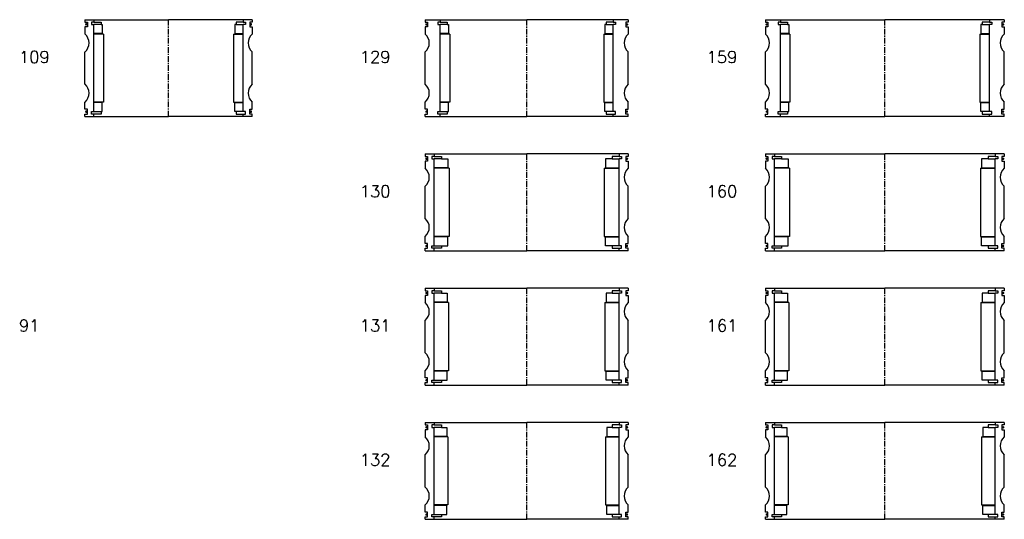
# Model space of a CAD drawing. Extents: x -2018 to 705, y -3434 to 10376.
# Tile 4 of 50: x -125 to 700, y -2646 to -2228. Entities that reach past the tile are written whole.
import ezdxf

# ---------------------------------------------------------------- set-up
doc = ezdxf.new("R2010")
doc.units = 0
doc.header["$LTSCALE"] = 0.15
doc.linetypes.add('CENTER', pattern=[50.8, 31.75, -6.35, 6.35, -6.35])
doc.layers.get('0').update_dxf_attribs({"linetype": 'CONTINUOUS'})
doc.layers.add('CENTER', color=9, linetype='CENTER')
doc.styles.add('ROMANS', font='romans')

# ---------------------------------------------------------------- blocks, each defined once
blk = doc.blocks.new('6S162210B')
for p, q in [((-100, 40.5), (-92.5, 40.5)), ((-100, 40.5), (-100, 38.5)), ((-100, 38.5), (-98, 38.5)), ((-98, 34.5), (-100, 34.5)), ((-100, 34.5), (-100, 28.5)), ((-98, 38.5), (-98, 34.5)), ((-92.5, 38.5), (-94.5, 38.5)), ((-94.5, 38.5), (-94.5, 36.5)), ((-94.5, 36.5), (-92.5, 36.5)), ((-92.5, 40.5), (0, 40.5)), ((-92.5, 40.5), (-92.5, 38.5)), ((-92.5, 38.5), (-86.5, 38.5)), ((-92.5, -36.5), (-92.5, 36.5)), ((-86.5, 36.5), (-92.5, 36.5)), ((-86.5, 38.5), (-86.5, 36.5)), ((-86.5, 36.5), (-82, 36.5)), ((-82, 36.5), (-82, 29)), ((92.5, 40.5), (0, 40.5)), ((86.5, 36.5), (82, 36.5)), ((82, 36.5), (82, 29)), ((92.5, 38.5), (86.5, 38.5)), ((86.5, 38.5), (86.5, 36.5)), ((86.5, 36.5), (92.5, 36.5)), ((92.5, 40.5), (92.5, 38.5)), ((100, 40.5), (92.5, 40.5)), ((92.5, 38.5), (94.5, 38.5)), ((94.5, 36.5), (92.5, 36.5)), ((92.5, -36.5), (92.5, 36.5)), ((94.5, 38.5), (94.5, 36.5)), ((100, 38.5), (98, 38.5)), ((98, 38.5), (98, 34.5)), ((98, 34.5), (100, 34.5)), ((100, 40.5), (100, 38.5)), ((100, 34.5), (100, 28.5)), ((-82, 29), (-92.5, 29)), ((-81, 28.5), (-92.5, 28.5)), ((-81, 28.5), (-81, -28.5)), ((81, 28.5), (81, -28.5)), ((81, 28.5), (92.5, 28.5)), ((82, 29), (92.5, 29)), ((-100, -13.5), (-100, 13.5)), ((100, -13.5), (100, 13.5)), ((-100, -34.5), (-100, -28.5)), ((-81, -28.5), (-92.5, -28.5)), ((-82, -29), (-92.5, -29)), ((-82, -36.5), (-82, -29)), ((81, -28.5), (92.5, -28.5)), ((82, -36.5), (82, -29)), ((82, -29), (92.5, -29)), ((100, -34.5), (100, -28.5)), ((-98, -34.5), (-100, -34.5)), ((-100, -40.5), (-100, -38.5)), ((-100, -38.5), (-98, -38.5)), ((-100, -40.5), (-92.5, -40.5)), ((-98, -38.5), (-98, -34.5)), ((-94.5, -38.5), (-94.5, -36.5)), ((-94.5, -36.5), (-92.5, -36.5)), ((-92.5, -38.5), (-94.5, -38.5)), ((-92.5, -36.5), (-86.5, -36.5)), ((-92.5, -40.5), (-92.5, -38.5)), ((-86.5, -38.5), (-92.5, -38.5)), ((-92.5, -40.5), (0, -40.5)), ((-86.5, -36.5), (-86.5, -38.5)), ((-86.5, -36.5), (-82, -36.5)), ((92.5, -40.5), (0, -40.5)), ((86.5, -36.5), (82, -36.5)), ((92.5, -36.5), (86.5, -36.5)), ((86.5, -36.5), (86.5, -38.5)), ((86.5, -38.5), (92.5, -38.5)), ((94.5, -36.5), (92.5, -36.5)), ((92.5, -40.5), (92.5, -38.5)), ((92.5, -38.5), (94.5, -38.5)), ((100, -40.5), (92.5, -40.5)), ((94.5, -38.5), (94.5, -36.5)), ((98, -38.5), (98, -34.5)), ((98, -34.5), (100, -34.5)), ((100, -38.5), (98, -38.5)), ((100, -40.5), (100, -38.5))]:
    blk.add_line(p, q)
at = {"const_width": 0.95}
for points in [[(-98.51, 36.54, -1), (-99.56, 36.54, -1)], [(98.51, 36.54, 1), (99.56, 36.54, 1)], [(-98.45, -36.52, -1), (-99.5, -36.52, -1)], [(98.45, -36.52, 1), (99.5, -36.52, 1)]]:
    blk.add_lwpolyline(points, format="xyb", close=True, dxfattribs=at)
for centre, start, end in [((-106.61, 21), 311.40962, 48.59038), ((106.61, 21), 131.40962, 228.59038), ((-106.61, -21), 311.40962, 48.59038), ((106.61, -21), 131.40962, 228.59038)]:
    blk.add_arc(centre, 10, start, end)
at = {"layer": 'CENTER'}
blk.add_line((0, -40.5), (0, 40.5), dxfattribs=at)
blk = doc.blocks.new('6S161210B')
for p, q in [((-100, 40.5), (-92.5, 40.5)), ((-100, 40.5), (-100, 38.5)), ((-100, 38.5), (-98, 38.5)), ((-98, 34.5), (-100, 34.5)), ((-100, 34.5), (-100, 28.5)), ((-98, 38.5), (-98, 34.5)), ((-92.5, 38.5), (-94.5, 38.5)), ((-94.5, 38.5), (-94.5, 36.5)), ((-94.5, 36.5), (-92.5, 36.5)), ((-92.5, 40.5), (0, 40.5)), ((-92.5, 40.5), (-92.5, 38.5)), ((-92.5, 38.5), (-86.5, 38.5)), ((-92.5, -36.5), (-92.5, 36.5)), ((-86.5, 36.5), (-92.5, 36.5)), ((-86.5, 38.5), (-86.5, 36.5)), ((-86.5, 36.5), (-81.5, 36.5)), ((-81.5, 36.5), (-81.5, 29)), ((92.5, 40.5), (0, 40.5)), ((86.5, 36.5), (81.5, 36.5)), ((81.5, 36.5), (81.5, 29)), ((92.5, 38.5), (86.5, 38.5)), ((86.5, 38.5), (86.5, 36.5)), ((86.5, 36.5), (92.5, 36.5)), ((92.5, 40.5), (92.5, 38.5)), ((100, 40.5), (92.5, 40.5)), ((92.5, 38.5), (94.5, 38.5)), ((94.5, 36.5), (92.5, 36.5)), ((92.5, -36.5), (92.5, 36.5)), ((94.5, 38.5), (94.5, 36.5)), ((100, 38.5), (98, 38.5)), ((98, 38.5), (98, 34.5)), ((98, 34.5), (100, 34.5)), ((100, 40.5), (100, 38.5)), ((100, 34.5), (100, 28.5)), ((-81.5, 29), (-92.5, 29)), ((-80.5, 28.5), (-92.5, 28.5)), ((-80.5, 28.5), (-80.5, -28.5)), ((80.5, 28.5), (80.5, -28.5)), ((80.5, 28.5), (92.5, 28.5)), ((81.5, 29), (92.5, 29)), ((-100, -13.5), (-100, 13.5)), ((100, -13.5), (100, 13.5)), ((-100, -34.5), (-100, -28.5)), ((-80.5, -28.5), (-92.5, -28.5)), ((-81.5, -29), (-92.5, -29)), ((-81.5, -36.5), (-81.5, -29)), ((80.5, -28.5), (92.5, -28.5)), ((81.5, -36.5), (81.5, -29)), ((81.5, -29), (92.5, -29)), ((100, -34.5), (100, -28.5)), ((-98, -34.5), (-100, -34.5)), ((-100, -40.5), (-100, -38.5)), ((-100, -38.5), (-98, -38.5)), ((-100, -40.5), (-92.5, -40.5)), ((-98, -38.5), (-98, -34.5)), ((-94.5, -38.5), (-94.5, -36.5)), ((-94.5, -36.5), (-92.5, -36.5)), ((-92.5, -38.5), (-94.5, -38.5)), ((-92.5, -36.5), (-86.5, -36.5)), ((-92.5, -40.5), (-92.5, -38.5)), ((-86.5, -38.5), (-92.5, -38.5)), ((-92.5, -40.5), (0, -40.5)), ((-86.5, -36.5), (-86.5, -38.5)), ((-86.5, -36.5), (-81.5, -36.5)), ((92.5, -40.5), (0, -40.5)), ((86.5, -36.5), (81.5, -36.5)), ((92.5, -36.5), (86.5, -36.5)), ((86.5, -36.5), (86.5, -38.5)), ((86.5, -38.5), (92.5, -38.5)), ((94.5, -36.5), (92.5, -36.5)), ((92.5, -40.5), (92.5, -38.5)), ((92.5, -38.5), (94.5, -38.5)), ((100, -40.5), (92.5, -40.5)), ((94.5, -38.5), (94.5, -36.5)), ((98, -38.5), (98, -34.5)), ((98, -34.5), (100, -34.5)), ((100, -38.5), (98, -38.5)), ((100, -40.5), (100, -38.5))]:
    blk.add_line(p, q)
at = {"const_width": 0.95}
for points in [[(-98.51, 36.54, -1), (-99.56, 36.54, -1)], [(98.51, 36.54, 1), (99.56, 36.54, 1)], [(-98.45, -36.52, -1), (-99.5, -36.52, -1)], [(98.45, -36.52, 1), (99.5, -36.52, 1)]]:
    blk.add_lwpolyline(points, format="xyb", close=True, dxfattribs=at)
for centre, start, end in [((-106.61, 21), 311.40962, 48.59038), ((106.61, 21), 131.40962, 228.59038), ((-106.61, -21), 311.40962, 48.59038), ((106.61, -21), 131.40962, 228.59038)]:
    blk.add_arc(centre, 10, start, end)
at = {"layer": 'CENTER'}
blk.add_line((0, -40.5), (0, 40.5), dxfattribs=at)
blk = doc.blocks.new('6S160210B')
for p, q in [((-100, 40.5), (-92.5, 40.5)), ((-100, 40.5), (-100, 38.5)), ((-100, 38.5), (-98, 38.5)), ((-98, 34.5), (-100, 34.5)), ((-100, 34.5), (-100, 28.5)), ((-98, 38.5), (-98, 34.5)), ((-92.5, 38.5), (-94.5, 38.5)), ((-94.5, 38.5), (-94.5, 36.5)), ((-94.5, 36.5), (-92.5, 36.5)), ((-92.5, 40.5), (0, 40.5)), ((-92.5, 40.5), (-92.5, 38.5)), ((-92.5, 38.5), (-86.5, 38.5)), ((-92.5, -36.5), (-92.5, 36.5)), ((-86.5, 36.5), (-92.5, 36.5)), ((-86.5, 38.5), (-86.5, 36.5)), ((-86.5, 36.5), (-81, 36.5)), ((-81, 36.5), (-81, 29)), ((92.5, 40.5), (0, 40.5)), ((86.5, 36.5), (81, 36.5)), ((81, 36.5), (81, 29)), ((92.5, 38.5), (86.5, 38.5)), ((86.5, 38.5), (86.5, 36.5)), ((86.5, 36.5), (92.5, 36.5)), ((92.5, 40.5), (92.5, 38.5)), ((100, 40.5), (92.5, 40.5)), ((92.5, 38.5), (94.5, 38.5)), ((94.5, 36.5), (92.5, 36.5)), ((92.5, -36.5), (92.5, 36.5)), ((94.5, 38.5), (94.5, 36.5)), ((100, 38.5), (98, 38.5)), ((98, 38.5), (98, 34.5)), ((98, 34.5), (100, 34.5)), ((100, 40.5), (100, 38.5)), ((100, 34.5), (100, 28.5)), ((-81, 29), (-92.5, 29)), ((-80, 28.5), (-92.5, 28.5)), ((-80, 28.5), (-80, -28.5)), ((80, 28.5), (80, -28.5)), ((80, 28.5), (92.5, 28.5)), ((81, 29), (92.5, 29)), ((-100, -13.5), (-100, 13.5)), ((100, -13.5), (100, 13.5)), ((-100, -34.5), (-100, -28.5)), ((-80, -28.5), (-92.5, -28.5)), ((-81, -29), (-92.5, -29)), ((-81, -36.5), (-81, -29)), ((80, -28.5), (92.5, -28.5)), ((81, -36.5), (81, -29)), ((81, -29), (92.5, -29)), ((100, -34.5), (100, -28.5)), ((-98, -34.5), (-100, -34.5)), ((-100, -40.5), (-100, -38.5)), ((-100, -38.5), (-98, -38.5)), ((-100, -40.5), (-92.5, -40.5)), ((-98, -38.5), (-98, -34.5)), ((-94.5, -38.5), (-94.5, -36.5)), ((-94.5, -36.5), (-92.5, -36.5)), ((-92.5, -38.5), (-94.5, -38.5)), ((-92.5, -36.5), (-86.5, -36.5)), ((-92.5, -40.5), (-92.5, -38.5)), ((-86.5, -38.5), (-92.5, -38.5)), ((-92.5, -40.5), (0, -40.5)), ((-86.5, -36.5), (-86.5, -38.5)), ((-86.5, -36.5), (-81, -36.5)), ((92.5, -40.5), (0, -40.5)), ((86.5, -36.5), (81, -36.5)), ((92.5, -36.5), (86.5, -36.5)), ((86.5, -36.5), (86.5, -38.5)), ((86.5, -38.5), (92.5, -38.5)), ((94.5, -36.5), (92.5, -36.5)), ((92.5, -40.5), (92.5, -38.5)), ((92.5, -38.5), (94.5, -38.5)), ((100, -40.5), (92.5, -40.5)), ((94.5, -38.5), (94.5, -36.5)), ((98, -38.5), (98, -34.5)), ((98, -34.5), (100, -34.5)), ((100, -38.5), (98, -38.5)), ((100, -40.5), (100, -38.5))]:
    blk.add_line(p, q)
at = {"const_width": 0.95}
for points in [[(-98.51, 36.54, -1), (-99.56, 36.54, -1)], [(98.51, 36.54, 1), (99.56, 36.54, 1)], [(-98.45, -36.52, -1), (-99.5, -36.52, -1)], [(98.45, -36.52, 1), (99.5, -36.52, 1)]]:
    blk.add_lwpolyline(points, format="xyb", close=True, dxfattribs=at)
for centre, start, end in [((-106.61, 21), 311.40962, 48.59038), ((106.61, 21), 131.40962, 228.59038), ((-106.61, -21), 311.40962, 48.59038), ((106.61, -21), 131.40962, 228.59038)]:
    blk.add_arc(centre, 10, start, end)
at = {"layer": 'CENTER'}
blk.add_line((0, -40.5), (0, 40.5), dxfattribs=at)
blk = doc.blocks.new('6S159210B')
for p, q in [((-100, 40.5), (-87.5, 40.5)), ((-100, 40.5), (-100, 38.5)), ((-100, 38.5), (-98, 38.5)), ((-98, 34.5), (-100, 34.5)), ((-100, 34.5), (-100, 28.5)), ((-98, 38.5), (-98, 34.5)), ((-87.5, 38.5), (-89.5, 38.5)), ((-89.5, 38.5), (-89.5, 36.5)), ((-89.5, 36.5), (-87.5, 36.5)), ((-87.5, 40.5), (0, 40.5)), ((-87.5, 40.5), (-87.5, 38.5)), ((-87.5, 38.5), (-81.5, 38.5)), ((-87.5, -36.5), (-87.5, 36.5)), ((-81.5, 36.5), (-87.5, 36.5)), ((-81.5, 38.5), (-81.5, 36.5)), ((-81.5, 36.5), (-80.5, 36.5)), ((-80.5, 36.5), (-80.5, 29)), ((87.5, 40.5), (0, 40.5)), ((81.5, 36.5), (80.5, 36.5)), ((80.5, 36.5), (80.5, 29)), ((87.5, 38.5), (81.5, 38.5)), ((81.5, 38.5), (81.5, 36.5)), ((81.5, 36.5), (87.5, 36.5)), ((87.5, 40.5), (87.5, 38.5)), ((100, 40.5), (87.5, 40.5)), ((87.5, 38.5), (89.5, 38.5)), ((89.5, 36.5), (87.5, 36.5)), ((87.5, -36.5), (87.5, 36.5)), ((89.5, 38.5), (89.5, 36.5)), ((100, 38.5), (98, 38.5)), ((98, 38.5), (98, 34.5)), ((98, 34.5), (100, 34.5)), ((100, 40.5), (100, 38.5)), ((100, 34.5), (100, 28.5)), ((-80.5, 29), (-87.5, 29)), ((-79.5, 28.5), (-87.5, 28.5)), ((-79.5, 28.5), (-79.5, -28.5)), ((79.5, 28.5), (79.5, -28.5)), ((79.5, 28.5), (87.5, 28.5)), ((80.5, 29), (87.5, 29)), ((-100, -13.5), (-100, 13.5)), ((100, -13.5), (100, 13.5)), ((-100, -34.5), (-100, -28.5)), ((-79.5, -28.5), (-87.5, -28.5)), ((-80.5, -29), (-87.5, -29)), ((-80.5, -36.5), (-80.5, -29)), ((79.5, -28.5), (87.5, -28.5)), ((80.5, -36.5), (80.5, -29)), ((80.5, -29), (87.5, -29)), ((100, -34.5), (100, -28.5)), ((-98, -34.5), (-100, -34.5)), ((-100, -40.5), (-100, -38.5)), ((-100, -38.5), (-98, -38.5)), ((-100, -40.5), (-87.5, -40.5)), ((-98, -38.5), (-98, -34.5)), ((-89.5, -38.5), (-89.5, -36.5)), ((-89.5, -36.5), (-87.5, -36.5)), ((-87.5, -38.5), (-89.5, -38.5)), ((-87.5, -36.5), (-81.5, -36.5)), ((-87.5, -40.5), (-87.5, -38.5)), ((-81.5, -38.5), (-87.5, -38.5)), ((-87.5, -40.5), (0, -40.5)), ((-81.5, -36.5), (-81.5, -38.5)), ((-81.5, -36.5), (-80.5, -36.5)), ((87.5, -40.5), (0, -40.5)), ((81.5, -36.5), (80.5, -36.5)), ((87.5, -36.5), (81.5, -36.5)), ((81.5, -36.5), (81.5, -38.5)), ((81.5, -38.5), (87.5, -38.5)), ((89.5, -36.5), (87.5, -36.5)), ((87.5, -40.5), (87.5, -38.5)), ((87.5, -38.5), (89.5, -38.5)), ((100, -40.5), (87.5, -40.5)), ((89.5, -38.5), (89.5, -36.5)), ((98, -38.5), (98, -34.5)), ((98, -34.5), (100, -34.5)), ((100, -38.5), (98, -38.5)), ((100, -40.5), (100, -38.5))]:
    blk.add_line(p, q)
at = {"const_width": 0.95}
for points in [[(-98.51, 36.54, -1), (-99.56, 36.54, -1)], [(98.51, 36.54, 1), (99.56, 36.54, 1)], [(-98.45, -36.52, -1), (-99.5, -36.52, -1)], [(98.45, -36.52, 1), (99.5, -36.52, 1)]]:
    blk.add_lwpolyline(points, format="xyb", close=True, dxfattribs=at)
for centre, start, end in [((-106.61, 21), 311.40962, 48.59038), ((106.61, 21), 131.40962, 228.59038), ((-106.61, -21), 311.40962, 48.59038), ((106.61, -21), 131.40962, 228.59038)]:
    blk.add_arc(centre, 10, start, end)
at = {"layer": 'CENTER'}
blk.add_line((0, -40.5), (0, 40.5), dxfattribs=at)
blk = doc.blocks.new('6S131180B')
for p, q in [((-85, 40.5), (-77.5, 40.5)), ((-85, 40.5), (-85, 38.5)), ((-85, 38.5), (-83, 38.5)), ((-83, 34.5), (-85, 34.5)), ((-85, 34.5), (-85, 28.5)), ((-83, 38.5), (-83, 34.5)), ((-77.5, 38.5), (-79.5, 38.5)), ((-79.5, 38.5), (-79.5, 36.5)), ((-79.5, 36.5), (-77.5, 36.5)), ((-77.5, 40.5), (0, 40.5)), ((-77.5, 40.5), (-77.5, 38.5)), ((-77.5, 38.5), (-71.5, 38.5)), ((-77.5, -36.5), (-77.5, 36.5)), ((-71.5, 36.5), (-77.5, 36.5)), ((-71.5, 38.5), (-71.5, 36.5)), ((-71.5, 36.5), (-66.5, 36.5)), ((-66.5, 36.5), (-66.5, 29)), ((77.5, 40.5), (0, 40.5)), ((71.5, 36.5), (66.5, 36.5)), ((66.5, 36.5), (66.5, 29)), ((77.5, 38.5), (71.5, 38.5)), ((71.5, 38.5), (71.5, 36.5)), ((71.5, 36.5), (77.5, 36.5)), ((77.5, 40.5), (77.5, 38.5)), ((85, 40.5), (77.5, 40.5)), ((77.5, 38.5), (79.5, 38.5)), ((79.5, 36.5), (77.5, 36.5)), ((77.5, -36.5), (77.5, 36.5)), ((79.5, 38.5), (79.5, 36.5)), ((85, 38.5), (83, 38.5)), ((83, 38.5), (83, 34.5)), ((83, 34.5), (85, 34.5)), ((85, 40.5), (85, 38.5)), ((85, 34.5), (85, 28.5)), ((-66.5, 29), (-77.5, 29)), ((-65.5, 28.5), (-77.5, 28.5)), ((-65.5, 28.5), (-65.5, -28.5)), ((65.5, 28.5), (65.5, -28.5)), ((65.5, 28.5), (77.5, 28.5)), ((66.5, 29), (77.5, 29)), ((-85, -13.5), (-85, 13.5)), ((85, -13.5), (85, 13.5)), ((-85, -34.5), (-85, -28.5)), ((-65.5, -28.5), (-77.5, -28.5)), ((-66.5, -29), (-77.5, -29)), ((-66.5, -36.5), (-66.5, -29)), ((65.5, -28.5), (77.5, -28.5)), ((66.5, -36.5), (66.5, -29)), ((66.5, -29), (77.5, -29)), ((85, -34.5), (85, -28.5)), ((-83, -34.5), (-85, -34.5)), ((-85, -40.5), (-85, -38.5)), ((-85, -38.5), (-83, -38.5)), ((-85, -40.5), (-77.5, -40.5)), ((-83, -38.5), (-83, -34.5)), ((-79.5, -38.5), (-79.5, -36.5)), ((-79.5, -36.5), (-77.5, -36.5)), ((-77.5, -38.5), (-79.5, -38.5)), ((-77.5, -36.5), (-71.5, -36.5)), ((-77.5, -40.5), (-77.5, -38.5)), ((-71.5, -38.5), (-77.5, -38.5)), ((-77.5, -40.5), (0, -40.5)), ((-71.5, -36.5), (-71.5, -38.5)), ((-71.5, -36.5), (-66.5, -36.5)), ((77.5, -40.5), (0, -40.5)), ((71.5, -36.5), (66.5, -36.5)), ((77.5, -36.5), (71.5, -36.5)), ((71.5, -36.5), (71.5, -38.5)), ((71.5, -38.5), (77.5, -38.5)), ((79.5, -36.5), (77.5, -36.5)), ((77.5, -40.5), (77.5, -38.5)), ((77.5, -38.5), (79.5, -38.5)), ((85, -40.5), (77.5, -40.5)), ((79.5, -38.5), (79.5, -36.5)), ((83, -38.5), (83, -34.5)), ((83, -34.5), (85, -34.5)), ((85, -38.5), (83, -38.5)), ((85, -40.5), (85, -38.5))]:
    blk.add_line(p, q)
at = {"const_width": 0.95}
for points in [[(-83.51, 36.54, -1), (-84.56, 36.54, -1)], [(83.51, 36.54, 1), (84.56, 36.54, 1)], [(-83.45, -36.52, -1), (-84.5, -36.52, -1)], [(83.45, -36.52, 1), (84.5, -36.52, 1)]]:
    blk.add_lwpolyline(points, format="xyb", close=True, dxfattribs=at)
for centre, start, end in [((-91.61, 21), 311.40962, 48.59038), ((91.61, 21), 131.40962, 228.59038), ((-91.61, -21), 311.40962, 48.59038), ((91.61, -21), 131.40962, 228.59038)]:
    blk.add_arc(centre, 10, start, end)
at = {"layer": 'CENTER'}
blk.add_line((0, -40.5), (0, 40.5), dxfattribs=at)
blk = doc.blocks.new('6S132180B')
for p, q in [((-85, 40.5), (-77.5, 40.5)), ((-85, 40.5), (-85, 38.5)), ((-85, 38.5), (-83, 38.5)), ((-83, 34.5), (-85, 34.5)), ((-85, 34.5), (-85, 28.5)), ((-83, 38.5), (-83, 34.5)), ((-77.5, 38.5), (-79.5, 38.5)), ((-79.5, 38.5), (-79.5, 36.5)), ((-79.5, 36.5), (-77.5, 36.5)), ((-77.5, 40.5), (0, 40.5)), ((-77.5, 40.5), (-77.5, 38.5)), ((-77.5, 38.5), (-71.5, 38.5)), ((-77.5, -36.5), (-77.5, 36.5)), ((-71.5, 36.5), (-77.5, 36.5)), ((-71.5, 38.5), (-71.5, 36.5)), ((-71.5, 36.5), (-67, 36.5)), ((-67, 36.5), (-67, 29)), ((77.5, 40.5), (0, 40.5)), ((71.5, 36.5), (67, 36.5)), ((67, 36.5), (67, 29)), ((77.5, 38.5), (71.5, 38.5)), ((71.5, 38.5), (71.5, 36.5)), ((71.5, 36.5), (77.5, 36.5)), ((77.5, 40.5), (77.5, 38.5)), ((85, 40.5), (77.5, 40.5)), ((77.5, 38.5), (79.5, 38.5)), ((79.5, 36.5), (77.5, 36.5)), ((77.5, -36.5), (77.5, 36.5)), ((79.5, 38.5), (79.5, 36.5)), ((85, 38.5), (83, 38.5)), ((83, 38.5), (83, 34.5)), ((83, 34.5), (85, 34.5)), ((85, 40.5), (85, 38.5)), ((85, 34.5), (85, 28.5)), ((-67, 29), (-77.5, 29)), ((-66, 28.5), (-77.5, 28.5)), ((-66, 28.5), (-66, -28.5)), ((66, 28.5), (66, -28.5)), ((66, 28.5), (77.5, 28.5)), ((67, 29), (77.5, 29)), ((-85, -13.5), (-85, 13.5)), ((85, -13.5), (85, 13.5)), ((-85, -34.5), (-85, -28.5)), ((-66, -28.5), (-77.5, -28.5)), ((-67, -29), (-77.5, -29)), ((-67, -36.5), (-67, -29)), ((66, -28.5), (77.5, -28.5)), ((67, -36.5), (67, -29)), ((67, -29), (77.5, -29)), ((85, -34.5), (85, -28.5)), ((-83, -34.5), (-85, -34.5)), ((-85, -40.5), (-85, -38.5)), ((-85, -38.5), (-83, -38.5)), ((-85, -40.5), (-77.5, -40.5)), ((-83, -38.5), (-83, -34.5)), ((-79.5, -38.5), (-79.5, -36.5)), ((-79.5, -36.5), (-77.5, -36.5)), ((-77.5, -38.5), (-79.5, -38.5)), ((-77.5, -36.5), (-71.5, -36.5)), ((-77.5, -40.5), (-77.5, -38.5)), ((-71.5, -38.5), (-77.5, -38.5)), ((-77.5, -40.5), (0, -40.5)), ((-71.5, -36.5), (-71.5, -38.5)), ((-71.5, -36.5), (-67, -36.5)), ((77.5, -40.5), (0, -40.5)), ((71.5, -36.5), (67, -36.5)), ((77.5, -36.5), (71.5, -36.5)), ((71.5, -36.5), (71.5, -38.5)), ((71.5, -38.5), (77.5, -38.5)), ((79.5, -36.5), (77.5, -36.5)), ((77.5, -40.5), (77.5, -38.5)), ((77.5, -38.5), (79.5, -38.5)), ((85, -40.5), (77.5, -40.5)), ((79.5, -38.5), (79.5, -36.5)), ((83, -38.5), (83, -34.5)), ((83, -34.5), (85, -34.5)), ((85, -38.5), (83, -38.5)), ((85, -40.5), (85, -38.5))]:
    blk.add_line(p, q)
at = {"const_width": 0.95}
for points in [[(-83.51, 36.54, -1), (-84.56, 36.54, -1)], [(83.51, 36.54, 1), (84.56, 36.54, 1)], [(-83.45, -36.52, -1), (-84.5, -36.52, -1)], [(83.45, -36.52, 1), (84.5, -36.52, 1)]]:
    blk.add_lwpolyline(points, format="xyb", close=True, dxfattribs=at)
for centre, start, end in [((-91.61, 21), 311.40962, 48.59038), ((91.61, 21), 131.40962, 228.59038), ((-91.61, -21), 311.40962, 48.59038), ((91.61, -21), 131.40962, 228.59038)]:
    blk.add_arc(centre, 10, start, end)
at = {"layer": 'CENTER'}
blk.add_line((0, -40.5), (0, 40.5), dxfattribs=at)
blk = doc.blocks.new('6S130180B')
for p, q in [((-85, 40.5), (-77.5, 40.5)), ((-85, 40.5), (-85, 38.5)), ((-85, 38.5), (-83, 38.5)), ((-83, 34.5), (-85, 34.5)), ((-85, 34.5), (-85, 28.5)), ((-83, 38.5), (-83, 34.5)), ((-77.5, 38.5), (-79.5, 38.5)), ((-79.5, 38.5), (-79.5, 36.5)), ((-79.5, 36.5), (-77.5, 36.5)), ((-77.5, 40.5), (0, 40.5)), ((-77.5, 40.5), (-77.5, 38.5)), ((-77.5, 38.5), (-71.5, 38.5)), ((-77.5, -36.5), (-77.5, 36.5)), ((-71.5, 36.5), (-77.5, 36.5)), ((-71.5, 38.5), (-71.5, 36.5)), ((-71.5, 36.5), (-66, 36.5)), ((-66, 36.5), (-66, 29)), ((77.5, 40.5), (0, 40.5)), ((71.5, 36.5), (66, 36.5)), ((66, 36.5), (66, 29)), ((77.5, 38.5), (71.5, 38.5)), ((71.5, 38.5), (71.5, 36.5)), ((71.5, 36.5), (77.5, 36.5)), ((77.5, 40.5), (77.5, 38.5)), ((85, 40.5), (77.5, 40.5)), ((77.5, 38.5), (79.5, 38.5)), ((79.5, 36.5), (77.5, 36.5)), ((77.5, -36.5), (77.5, 36.5)), ((79.5, 38.5), (79.5, 36.5)), ((85, 38.5), (83, 38.5)), ((83, 38.5), (83, 34.5)), ((83, 34.5), (85, 34.5)), ((85, 40.5), (85, 38.5)), ((85, 34.5), (85, 28.5)), ((-66, 29), (-77.5, 29)), ((-65, 28.5), (-77.5, 28.5)), ((-65, 28.5), (-65, -28.5)), ((65, 28.5), (65, -28.5)), ((65, 28.5), (77.5, 28.5)), ((66, 29), (77.5, 29)), ((-85, -13.5), (-85, 13.5)), ((85, -13.5), (85, 13.5)), ((-85, -34.5), (-85, -28.5)), ((-65, -28.5), (-77.5, -28.5)), ((-66, -29), (-77.5, -29)), ((-66, -36.5), (-66, -29)), ((65, -28.5), (77.5, -28.5)), ((66, -36.5), (66, -29)), ((66, -29), (77.5, -29)), ((85, -34.5), (85, -28.5)), ((-83, -34.5), (-85, -34.5)), ((-85, -40.5), (-85, -38.5)), ((-85, -38.5), (-83, -38.5)), ((-85, -40.5), (-77.5, -40.5)), ((-83, -38.5), (-83, -34.5)), ((-79.5, -38.5), (-79.5, -36.5)), ((-79.5, -36.5), (-77.5, -36.5)), ((-77.5, -38.5), (-79.5, -38.5)), ((-77.5, -36.5), (-71.5, -36.5)), ((-77.5, -40.5), (-77.5, -38.5)), ((-71.5, -38.5), (-77.5, -38.5)), ((-77.5, -40.5), (0, -40.5)), ((-71.5, -36.5), (-71.5, -38.5)), ((-71.5, -36.5), (-66, -36.5)), ((77.5, -40.5), (0, -40.5)), ((71.5, -36.5), (66, -36.5)), ((77.5, -36.5), (71.5, -36.5)), ((71.5, -36.5), (71.5, -38.5)), ((71.5, -38.5), (77.5, -38.5)), ((79.5, -36.5), (77.5, -36.5)), ((77.5, -40.5), (77.5, -38.5)), ((77.5, -38.5), (79.5, -38.5)), ((85, -40.5), (77.5, -40.5)), ((79.5, -38.5), (79.5, -36.5)), ((83, -38.5), (83, -34.5)), ((83, -34.5), (85, -34.5)), ((85, -38.5), (83, -38.5)), ((85, -40.5), (85, -38.5))]:
    blk.add_line(p, q)
at = {"const_width": 0.95}
for points in [[(-83.51, 36.54, -1), (-84.56, 36.54, -1)], [(83.51, 36.54, 1), (84.56, 36.54, 1)], [(-83.45, -36.52, -1), (-84.5, -36.52, -1)], [(83.45, -36.52, 1), (84.5, -36.52, 1)]]:
    blk.add_lwpolyline(points, format="xyb", close=True, dxfattribs=at)
for centre, start, end in [((-91.61, 21), 311.40962, 48.59038), ((91.61, 21), 131.40962, 228.59038), ((-91.61, -21), 311.40962, 48.59038), ((91.61, -21), 131.40962, 228.59038)]:
    blk.add_arc(centre, 10, start, end)
at = {"layer": 'CENTER'}
blk.add_line((0, -40.5), (0, 40.5), dxfattribs=at)
blk = doc.blocks.new('6S129180B')
for p, q in [((-85, 40.5), (-72.5, 40.5)), ((-85, 40.5), (-85, 38.5)), ((-85, 38.5), (-83, 38.5)), ((-83, 34.5), (-85, 34.5)), ((-85, 34.5), (-85, 28.5)), ((-83, 38.5), (-83, 34.5)), ((-72.5, 38.5), (-74.5, 38.5)), ((-74.5, 38.5), (-74.5, 36.5)), ((-74.5, 36.5), (-72.5, 36.5)), ((-72.5, 40.5), (0, 40.5)), ((-72.5, 40.5), (-72.5, 38.5)), ((-72.5, 38.5), (-66.5, 38.5)), ((-72.5, -36.5), (-72.5, 36.5)), ((-66.5, 36.5), (-72.5, 36.5)), ((-66.5, 38.5), (-66.5, 36.5)), ((-66.5, 36.5), (-65.5, 36.5)), ((-65.5, 36.5), (-65.5, 29)), ((72.5, 40.5), (0, 40.5)), ((66.5, 36.5), (65.5, 36.5)), ((65.5, 36.5), (65.5, 29)), ((72.5, 38.5), (66.5, 38.5)), ((66.5, 38.5), (66.5, 36.5)), ((66.5, 36.5), (72.5, 36.5)), ((72.5, 40.5), (72.5, 38.5)), ((85, 40.5), (72.5, 40.5)), ((72.5, 38.5), (74.5, 38.5)), ((74.5, 36.5), (72.5, 36.5)), ((72.5, -36.5), (72.5, 36.5)), ((74.5, 38.5), (74.5, 36.5)), ((85, 38.5), (83, 38.5)), ((83, 38.5), (83, 34.5)), ((83, 34.5), (85, 34.5)), ((85, 40.5), (85, 38.5)), ((85, 34.5), (85, 28.5)), ((-65.5, 29), (-72.5, 29)), ((-64.5, 28.5), (-72.5, 28.5)), ((-64.5, 28.5), (-64.5, -28.5)), ((64.5, 28.5), (64.5, -28.5)), ((64.5, 28.5), (72.5, 28.5)), ((65.5, 29), (72.5, 29)), ((-85, -13.5), (-85, 13.5)), ((85, -13.5), (85, 13.5)), ((-85, -34.5), (-85, -28.5)), ((-64.5, -28.5), (-72.5, -28.5)), ((-65.5, -29), (-72.5, -29)), ((-65.5, -36.5), (-65.5, -29)), ((64.5, -28.5), (72.5, -28.5)), ((65.5, -36.5), (65.5, -29)), ((65.5, -29), (72.5, -29)), ((85, -34.5), (85, -28.5)), ((-83, -34.5), (-85, -34.5)), ((-85, -40.5), (-85, -38.5)), ((-85, -38.5), (-83, -38.5)), ((-85, -40.5), (-72.5, -40.5)), ((-83, -38.5), (-83, -34.5)), ((-74.5, -38.5), (-74.5, -36.5)), ((-74.5, -36.5), (-72.5, -36.5)), ((-72.5, -38.5), (-74.5, -38.5)), ((-72.5, -36.5), (-66.5, -36.5)), ((-72.5, -40.5), (-72.5, -38.5)), ((-66.5, -38.5), (-72.5, -38.5)), ((-72.5, -40.5), (0, -40.5)), ((-66.5, -36.5), (-66.5, -38.5)), ((-66.5, -36.5), (-65.5, -36.5)), ((72.5, -40.5), (0, -40.5)), ((66.5, -36.5), (65.5, -36.5)), ((72.5, -36.5), (66.5, -36.5)), ((66.5, -36.5), (66.5, -38.5)), ((66.5, -38.5), (72.5, -38.5)), ((74.5, -36.5), (72.5, -36.5)), ((72.5, -40.5), (72.5, -38.5)), ((72.5, -38.5), (74.5, -38.5)), ((85, -40.5), (72.5, -40.5)), ((74.5, -38.5), (74.5, -36.5)), ((83, -38.5), (83, -34.5)), ((83, -34.5), (85, -34.5)), ((85, -38.5), (83, -38.5)), ((85, -40.5), (85, -38.5))]:
    blk.add_line(p, q)
at = {"const_width": 0.95}
for points in [[(-83.51, 36.54, -1), (-84.56, 36.54, -1)], [(83.51, 36.54, 1), (84.56, 36.54, 1)], [(-83.45, -36.52, -1), (-84.5, -36.52, -1)], [(83.45, -36.52, 1), (84.5, -36.52, 1)]]:
    blk.add_lwpolyline(points, format="xyb", close=True, dxfattribs=at)
for centre, start, end in [((-91.61, 21), 311.40962, 48.59038), ((91.61, 21), 131.40962, 228.59038), ((-91.61, -21), 311.40962, 48.59038), ((91.61, -21), 131.40962, 228.59038)]:
    blk.add_arc(centre, 10, start, end)
at = {"layer": 'CENTER'}
blk.add_line((0, -40.5), (0, 40.5), dxfattribs=at)
blk = doc.blocks.new('6S109150B')
for p, q in [((-70, 40.5), (-62.5, 40.5)), ((-70, 40.5), (-70, 38.5)), ((-70, 38.5), (-68, 38.5)), ((-68, 34.5), (-70, 34.5)), ((-70, 34.5), (-70, 28.5)), ((-68, 38.5), (-68, 34.5)), ((-62.5, 38.5), (-64.5, 38.5)), ((-64.5, 38.5), (-64.5, 36.5)), ((-64.5, 36.5), (-62.5, 36.5)), ((-62.5, 40.5), (0, 40.5)), ((-62.5, 40.5), (-62.5, 38.5)), ((-62.5, 38.5), (-56.5, 38.5)), ((-62.5, -36.5), (-62.5, 36.5)), ((-56.5, 36.5), (-62.5, 36.5)), ((-56.5, 38.5), (-56.5, 36.5)), ((-56.5, 36.5), (-55.5, 36.5)), ((-55.5, 36.5), (-55.5, 29)), ((62.5, 40.5), (0, 40.5)), ((56.5, 36.5), (55.5, 36.5)), ((55.5, 36.5), (55.5, 29)), ((62.5, 38.5), (56.5, 38.5)), ((56.5, 38.5), (56.5, 36.5)), ((56.5, 36.5), (62.5, 36.5)), ((62.5, 40.5), (62.5, 38.5)), ((70, 40.5), (62.5, 40.5)), ((62.5, 38.5), (64.5, 38.5)), ((64.5, 36.5), (62.5, 36.5)), ((62.5, -36.5), (62.5, 36.5)), ((64.5, 38.5), (64.5, 36.5)), ((70, 38.5), (68, 38.5)), ((68, 38.5), (68, 34.5)), ((68, 34.5), (70, 34.5)), ((70, 40.5), (70, 38.5)), ((70, 34.5), (70, 28.5)), ((-55.5, 29), (-62.5, 29)), ((-54.5, 28.5), (-62.5, 28.5)), ((-54.5, 28.5), (-54.5, -28.5)), ((54.5, 28.5), (54.5, -28.5)), ((54.5, 28.5), (62.5, 28.5)), ((55.5, 29), (62.5, 29)), ((-70, -13.5), (-70, 13.5)), ((70, -13.5), (70, 13.5)), ((-70, -34.5), (-70, -28.5)), ((-54.5, -28.5), (-62.5, -28.5)), ((-55.5, -29), (-62.5, -29)), ((-55.5, -36.5), (-55.5, -29)), ((54.5, -28.5), (62.5, -28.5)), ((55.5, -36.5), (55.5, -29)), ((55.5, -29), (62.5, -29)), ((70, -34.5), (70, -28.5)), ((-68, -34.5), (-70, -34.5)), ((-70, -40.5), (-70, -38.5)), ((-70, -38.5), (-68, -38.5)), ((-70, -40.5), (-62.5, -40.5)), ((-68, -38.5), (-68, -34.5)), ((-64.5, -38.5), (-64.5, -36.5)), ((-64.5, -36.5), (-62.5, -36.5)), ((-62.5, -38.5), (-64.5, -38.5)), ((-62.5, -36.5), (-56.5, -36.5)), ((-62.5, -40.5), (-62.5, -38.5)), ((-56.5, -38.5), (-62.5, -38.5)), ((-62.5, -40.5), (0, -40.5)), ((-56.5, -36.5), (-56.5, -38.5)), ((-56.5, -36.5), (-55.5, -36.5)), ((62.5, -40.5), (0, -40.5)), ((56.5, -36.5), (55.5, -36.5)), ((62.5, -36.5), (56.5, -36.5)), ((56.5, -36.5), (56.5, -38.5)), ((56.5, -38.5), (62.5, -38.5)), ((64.5, -36.5), (62.5, -36.5)), ((62.5, -40.5), (62.5, -38.5)), ((62.5, -38.5), (64.5, -38.5)), ((70, -40.5), (62.5, -40.5)), ((64.5, -38.5), (64.5, -36.5)), ((68, -38.5), (68, -34.5)), ((68, -34.5), (70, -34.5)), ((70, -38.5), (68, -38.5)), ((70, -40.5), (70, -38.5))]:
    blk.add_line(p, q)
for centre, radius, start, end in [((-69.04, 36.54), 0.525, 0, 180), ((-69.04, 36.54), 0.525, 180, 0), ((69.04, 36.54), 0.525, 0, 180), ((69.04, 36.54), 0.525, 180, 0), ((-76.61, 21), 10, 311.40962, 48.59038), ((76.61, 21), 10, 131.40962, 228.59038), ((-76.61, -21), 10, 311.40962, 48.59038), ((76.61, -21), 10, 131.40962, 228.59038), ((-68.98, -36.52), 0.525, 0, 180), ((-68.98, -36.52), 0.525, 180, 0), ((68.98, -36.52), 0.525, 0, 180), ((68.98, -36.52), 0.525, 180, 0)]:
    blk.add_arc(centre, radius, start, end)
at = {"layer": 'CENTER'}
blk.add_line((0, -40.5), (0, 40.5), dxfattribs=at)

msp = doc.modelspace()

# ---------------------------------------------------------------- block references
for name, p in [('6S109150B', (0, -2268)), ('6S129180B', (300, -2268)), ('6S159210B', (600, -2268)), ('6S130180B', (300, -2380.5)), ('6S160210B', (600, -2380.5)), ('6S131180B', (300, -2493)), ('6S161210B', (600, -2493)), ('6S132180B', (300, -2605.5)), ('6S162210B', (600, -2605.5))]:
    msp.add_blockref(name, p)

# ---------------------------------------------------------------- texts
at = {"style": 'ROMANS'}
for s, p in [('109', (-125.3, -2263.76)), ('129', (160.17, -2263.76)), ('159', (450.66, -2263.76)), ('130', (160.17, -2376.26)), ('160', (450.66, -2376.26)), ('91', (-125.3, -2488.76)), ('131', (160.17, -2488.76)), ('161', (450.66, -2488.76)), ('132', (160.17, -2601.26)), ('162', (450.66, -2601.26))]:
    msp.add_text(s, height=10, dxfattribs=at).set_placement(p)

doc.saveas('drawing.dxf')
